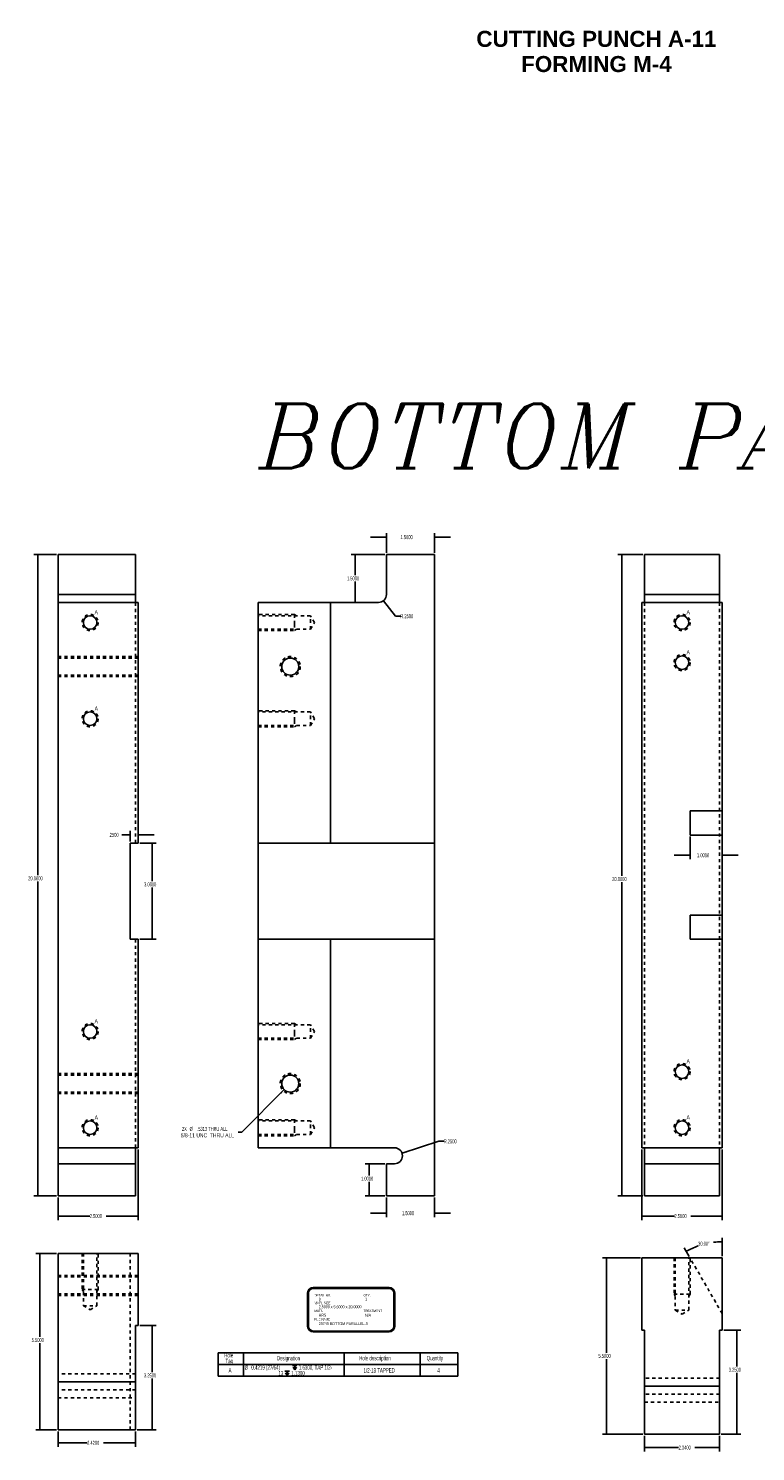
# Model space of a CAD drawing. Header units: inches. Extents: x 1802 to 2468, y -253 to -72.
# Tile 159 of 256: x 1975 to 1998, y -162 to -118. Entities that reach past the tile are written whole.
import ezdxf
from ezdxf.enums import TextEntityAlignment as Align

# ---------------------------------------------------------------- set-up
doc = ezdxf.new("R2010")
doc.units = ezdxf.units.IN
doc.header["$LTSCALE"] = 0.5
doc.header["$MEASUREMENT"] = 0
doc.linetypes.add('HIDDEN', pattern=[0.225, 0.15, -0.075])
for name, color, linetype in [('SID-M-D', 42, 'Continuous'), ('SID-M-H', 4, 'HIDDEN'), ('SID-M-M', 233, 'Continuous'), ('SID-M-S', 105, 'Continuous')]:
    doc.layers.add(name, color=color, linetype=linetype)
doc.styles.add('I', font='ITALIC.SHX')
doc.styles.add('SANSSERIFBOLD', font='sasb____.pfb', dxfattribs={"height": 0.5})
doc.styles.add('SLDTEXTSTYLE0', font='TXT', dxfattribs={"width": 0.595745})
doc.styles.add('SLDTEXTSTYLE1', font='TXT', dxfattribs={"width": 0.744681})

# ---------------------------------------------------------------- blocks, each defined once
blk = doc.blocks.new('SW_SYMBOL_HOLE_DEPTH')
at = {"layer": 'SID-M-D', "color": 0}
for p, q in [((0, 34.4), (31.5, 34.4)), ((3.9, 21.9), (15.7, 3)), ((15.7, 34.4), (15.7, 3)), ((27.6, 21.9), (15.7, 3))]:
    blk.add_line(p, q, dxfattribs=at)

msp = doc.modelspace()

# ---------------------------------------------------------------- linework, layer by layer
at = {"layer": 'SID-M-D'}
for p, q in [((1986.60147, -133.69265), (1986.10147, -133.69265)), ((1986.60147, -134.17955), (1986.60147, -133.56765)), ((1988.10147, -134.17955), (1988.10147, -133.56765)), ((1988.10147, -133.69265), (1988.60147, -133.69265)), ((1976.30707, -134.22955), (1975.60215, -134.22955)), ((1975.72715, -134.22955), (1975.72715, -144.22814)), ((1986.55147, -134.22955), (1985.49716, -134.22955)), ((1985.62216, -134.22955), (1985.62216, -134.87923)), ((1994.60135, -134.22955), (1993.81643, -134.22955)), ((1993.94143, -134.22955), (1993.94143, -144.25267)), ((1985.62216, -135.72955), (1985.62216, -135.07767)), ((1986.50618, -135.67592), (1986.88528, -136.1571)), ((1986.88528, -136.1571), (1987.03528, -136.1571)), ((1978.60707, -143.17955), (1978.60707, -142.84826)), ((1978.60707, -142.97326), (1978.35021, -142.97326)), ((1978.85707, -142.97326), (1979.35707, -142.97326)), ((1978.90707, -143.22955), (1979.42116, -143.22955)), ((1979.29616, -143.22955), (1979.29616, -144.41859)), ((1996.07135, -143.02955), (1996.07135, -143.73393)), ((1996.07135, -143.60893), (1995.57135, -143.60893)), ((1997.07135, -143.60893), (1997.57135, -143.60893)), ((1975.72715, -154.22955), (1975.72715, -144.42658)), ((1979.29616, -146.22955), (1979.29616, -144.61703)), ((1993.94143, -154.22955), (1993.94143, -144.45111)), ((1978.90707, -146.22955), (1979.42116, -146.22955)), ((1983.41363, -150.91739), (1982.09046, -152.24055)), ((1982.09046, -152.24055), (1981.97171, -152.24055)), ((1987.08924, -152.90231), (1988.23884, -152.52886)), ((1988.23884, -152.52886), (1988.38884, -152.52886)), ((1978.85707, -152.77955), (1978.85707, -154.98447)), ((1994.57135, -152.77955), (1994.57135, -154.98447)), ((1997.07135, -152.77955), (1997.07135, -154.98447)), ((1986.55147, -153.22955), (1985.93616, -153.22955)), ((1986.06116, -153.22955), (1986.06116, -153.59263)), ((1986.06116, -154.22955), (1986.06116, -153.79107)), ((1976.30707, -154.22955), (1975.60215, -154.22955)), ((1976.35707, -154.27955), (1976.35707, -154.98447)), ((1986.55147, -154.22955), (1985.93616, -154.22955)), ((1986.60147, -154.27955), (1986.60147, -154.89283)), ((1988.10147, -154.27955), (1988.10147, -154.89283)), ((1994.60135, -154.22955), (1993.81643, -154.22955)), ((1986.60147, -154.76783), (1986.10147, -154.76783)), ((1988.10147, -154.76783), (1988.60147, -154.76783)), ((1976.35707, -154.85947), (1977.34585, -154.85947)), ((1978.85707, -154.85947), (1977.85383, -154.85947)), ((1994.57135, -154.85947), (1995.58279, -154.85947)), ((1997.07135, -154.85947), (1996.09078, -154.85947)), ((1997.07135, -156.11278), (1997.07135, -155.53615)), ((1976.30707, -156.02238), (1975.66303, -156.02238)), ((1975.78803, -156.02238), (1975.78803, -158.62467)), ((1994.52135, -156.16278), (1993.34399, -156.16278)), ((1993.46899, -156.16278), (1993.46899, -159.11786)), ((1996.04635, -156.11947), (1995.89201, -155.85215)), ((1978.90707, -158.27238), (1979.41662, -158.27238)), ((1979.29162, -158.27238), (1979.29162, -159.72781)), ((1975.78803, -161.52238), (1975.78803, -158.8231)), ((1997.12135, -158.41278), (1997.65851, -158.41278)), ((1997.53351, -158.41278), (1997.53351, -159.5488)), ((1993.46899, -161.66278), (1993.46899, -159.31629)), ((1979.29162, -161.52238), (1979.29162, -159.92625)), ((1997.53351, -161.66278), (1997.53351, -159.74724)), ((1976.30707, -161.52238), (1975.66303, -161.52238)), ((1976.35707, -161.57238), (1976.35707, -162.05242)), ((1976.35707, -161.92742), (1977.26377, -161.92742)), ((1978.77707, -161.92742), (1977.77175, -161.92742)), ((1978.77707, -161.57238), (1978.77707, -162.05242)), ((1978.82707, -161.52238), (1979.41662, -161.52238)), ((1994.60135, -161.66278), (1993.34399, -161.66278)), ((1994.65135, -161.71278), (1994.65135, -162.19993)), ((1996.99135, -161.71278), (1996.99135, -162.19993)), ((1997.04135, -161.66278), (1997.65851, -161.66278)), ((1994.65135, -162.07493), (1995.7145, -162.07493)), ((1996.99135, -162.07493), (1996.22249, -162.07493))]:
    msp.add_line(p, q, dxfattribs=at)
at = {"layer": 'SID-M-D', "color": 0}
for p, q in [((1981.34997, -159.12707), (1981.34997, -159.48579)), ((1981.34997, -159.12707), (1982.13737, -159.12707)), ((1982.13737, -159.12707), (1982.13737, -159.48579)), ((1982.13737, -159.12707), (1985.28698, -159.12707)), ((1985.28698, -159.12707), (1985.28698, -159.48579)), ((1985.28698, -159.12707), (1987.64918, -159.12707)), ((1987.64918, -159.12707), (1987.64918, -159.48579)), ((1987.64918, -159.12707), (1988.83028, -159.12707)), ((1988.83028, -159.12707), (1988.83028, -159.48579)), ((1981.34997, -159.48579), (1982.13737, -159.48579)), ((1981.34997, -159.48579), (1981.34997, -159.85004)), ((1982.13737, -159.48579), (1985.28698, -159.48579)), ((1982.13737, -159.48579), (1982.13737, -159.85004)), ((1985.28698, -159.48579), (1987.64918, -159.48579)), ((1985.28698, -159.48579), (1985.28698, -159.85004)), ((1987.64918, -159.48579), (1988.83028, -159.48579)), ((1987.64918, -159.48579), (1987.64918, -159.85004)), ((1988.83028, -159.48579), (1988.83028, -159.85004)), ((1981.34997, -159.85004), (1982.13737, -159.85004)), ((1982.13737, -159.85004), (1985.28698, -159.85004)), ((1985.28698, -159.85004), (1987.64918, -159.85004)), ((1987.64918, -159.85004), (1988.83028, -159.85004))]:
    msp.add_line(p, q, dxfattribs=at)
at = {"layer": 'SID-M-D'}
for start, end in [(90, 96.849883), (109.583898, 120)]:
    msp.add_arc((1997.07135, -157.89483), 2.23368, start, end, dxfattribs=at)
for points in [[(1986.60147, -133.69265), (1986.44547, -133.66665), (1986.44547, -133.71865)], [(1988.10147, -133.69265), (1988.25747, -133.71865), (1988.25747, -133.66665)], [(1975.72715, -134.22955), (1975.70115, -134.38555), (1975.75315, -134.38555)], [(1985.62216, -134.22955), (1985.59616, -134.38555), (1985.64816, -134.38555)], [(1993.94143, -134.22955), (1993.91543, -134.38555), (1993.96743, -134.38555)], [(1985.62216, -135.72955), (1985.64816, -135.57355), (1985.59616, -135.57355)], [(1986.50618, -135.67592), (1986.5823, -135.81455), (1986.62315, -135.78237)], [(1978.60707, -142.97326), (1978.45107, -142.94726), (1978.45107, -142.99926)], [(1978.85707, -142.97326), (1979.01307, -142.99926), (1979.01307, -142.94726)], [(1979.29616, -143.22955), (1979.27016, -143.38555), (1979.32216, -143.38555)], [(1996.07135, -143.60893), (1995.91535, -143.58293), (1995.91535, -143.63493)], [(1997.07135, -143.60893), (1997.22735, -143.63493), (1997.22735, -143.58293)], [(1979.29616, -146.22955), (1979.32216, -146.07355), (1979.27016, -146.07355)], [(1983.41363, -150.91739), (1983.28493, -151.00931), (1983.3217, -151.04608)], [(1987.08924, -152.90231), (1987.24564, -152.87884), (1987.22957, -152.82938)], [(1986.06116, -153.22955), (1986.03516, -153.38555), (1986.08716, -153.38555)], [(1975.72715, -154.22955), (1975.75315, -154.07355), (1975.70115, -154.07355)], [(1986.06116, -154.22955), (1986.08716, -154.07355), (1986.03516, -154.07355)], [(1993.94143, -154.22955), (1993.96743, -154.07355), (1993.91543, -154.07355)], [(1976.35707, -154.85947), (1976.51307, -154.88547), (1976.51307, -154.83347)], [(1978.85707, -154.85947), (1978.70107, -154.83347), (1978.70107, -154.88547)], [(1986.60147, -154.76783), (1986.44547, -154.74183), (1986.44547, -154.79383)], [(1988.10147, -154.76783), (1988.25747, -154.79383), (1988.25747, -154.74183)], [(1994.57135, -154.85947), (1994.72735, -154.88547), (1994.72735, -154.83347)], [(1997.07135, -154.85947), (1996.91535, -154.83347), (1996.91535, -154.88547)], [(1997.07135, -155.66115), (1996.91454, -155.6406), (1996.91635, -155.69257)], [(1975.78803, -156.02238), (1975.76203, -156.17838), (1975.81403, -156.17838)], [(1993.46899, -156.16278), (1993.44299, -156.31878), (1993.49499, -156.31878)], [(1995.95451, -155.96041), (1996.10445, -155.91012), (1996.08004, -155.86421)], [(1979.29162, -158.27238), (1979.26562, -158.42838), (1979.31762, -158.42838)], [(1997.53351, -158.41278), (1997.50751, -158.56878), (1997.55951, -158.56878)], [(1975.78803, -161.52238), (1975.81403, -161.36638), (1975.76203, -161.36638)], [(1979.29162, -161.52238), (1979.31762, -161.36638), (1979.26562, -161.36638)], [(1976.35707, -161.92742), (1976.51307, -161.95342), (1976.51307, -161.90142)], [(1978.77707, -161.92742), (1978.62107, -161.90142), (1978.62107, -161.95342)], [(1993.46899, -161.66278), (1993.49499, -161.50678), (1993.44299, -161.50678)], [(1997.53351, -161.66278), (1997.55951, -161.50678), (1997.50751, -161.50678)], [(1994.65135, -162.07493), (1994.80735, -162.10093), (1994.80735, -162.04893)], [(1996.99135, -162.07493), (1996.83535, -162.04893), (1996.83535, -162.10093)]]:
    msp.add_solid(points, dxfattribs=at)
at = {"layer": 'SID-M-H'}
for p, q in [((1978.77707, -135.72955), (1978.77707, -143.22955)), ((1994.65135, -135.72955), (1994.65135, -152.72955)), ((1996.99135, -135.72955), (1996.99135, -152.72955)), ((1983.73147, -136.10455), (1982.60147, -136.10455)), ((1984.23147, -136.1436), (1982.60147, -136.1436)), ((1983.79004, -136.1436), (1983.73147, -136.10455)), ((1984.23147, -136.35455), (1984.23147, -136.1436)), ((1984.35822, -136.35455), (1984.23147, -136.1436)), ((1982.60147, -136.5655), (1984.23147, -136.5655)), ((1982.60147, -136.60455), (1983.73147, -136.60455)), ((1983.73147, -136.35455), (1983.73147, -136.41437)), ((1983.73147, -136.60455), (1983.79004, -136.5655)), ((1984.23147, -136.5655), (1984.23147, -136.35455)), ((1984.23147, -136.5655), (1984.35822, -136.35455)), ((1978.85707, -137.41705), (1976.35707, -137.41705)), ((1978.85707, -137.4639), (1976.35707, -137.4639)), ((1976.35707, -137.9952), (1978.85707, -137.9952)), ((1976.35707, -138.04205), (1978.85707, -138.04205)), ((1983.73147, -139.10455), (1982.60147, -139.10455)), ((1984.23147, -139.1436), (1982.60147, -139.1436)), ((1983.79004, -139.1436), (1983.73147, -139.10455)), ((1984.23147, -139.35455), (1984.23147, -139.1436)), ((1984.35822, -139.35455), (1984.23147, -139.1436)), ((1982.60147, -139.5655), (1984.23147, -139.5655)), ((1982.60147, -139.60455), (1983.73147, -139.60455)), ((1983.73147, -139.35455), (1983.73147, -139.41437)), ((1983.73147, -139.60455), (1983.79004, -139.5655)), ((1984.23147, -139.5655), (1984.23147, -139.35455)), ((1984.23147, -139.5655), (1984.35822, -139.35455)), ((1978.77707, -146.22955), (1978.77707, -152.72955)), ((1983.73147, -148.85455), (1982.60147, -148.85455)), ((1984.23147, -148.8936), (1982.60147, -148.8936)), ((1983.79004, -148.8936), (1983.73147, -148.85455)), ((1984.23147, -149.10455), (1984.23147, -148.8936)), ((1984.35822, -149.10455), (1984.23147, -148.8936)), ((1982.60147, -149.3155), (1984.23147, -149.3155)), ((1982.60147, -149.35455), (1983.73147, -149.35455)), ((1983.73147, -149.10455), (1983.73147, -149.16437)), ((1983.73147, -149.35455), (1983.79004, -149.3155)), ((1984.23147, -149.3155), (1984.23147, -149.10455)), ((1984.23147, -149.3155), (1984.35822, -149.10455)), ((1978.85707, -150.41705), (1976.35707, -150.41705)), ((1978.85707, -150.4639), (1976.35707, -150.4639)), ((1976.35707, -150.9952), (1978.85707, -150.9952)), ((1976.35707, -151.04205), (1978.85707, -151.04205)), ((1983.73147, -151.85455), (1982.60147, -151.85455)), ((1984.23147, -151.8936), (1982.60147, -151.8936)), ((1983.79004, -151.8936), (1983.73147, -151.85455)), ((1983.73147, -152.10455), (1983.73147, -152.16437)), ((1984.23147, -152.10455), (1984.23147, -151.8936)), ((1984.35822, -152.10455), (1984.23147, -151.8936)), ((1984.23147, -152.3155), (1984.23147, -152.10455)), ((1984.23147, -152.3155), (1984.35822, -152.10455)), ((1982.60147, -152.3155), (1984.23147, -152.3155)), ((1982.60147, -152.35455), (1983.73147, -152.35455)), ((1983.73147, -152.35455), (1983.79004, -152.3155)), ((1977.10707, -156.02238), (1977.10707, -157.15238)), ((1977.14612, -156.02238), (1977.14612, -157.65238)), ((1977.56802, -157.65238), (1977.56802, -156.02238)), ((1977.60707, -157.15238), (1977.60707, -156.02238)), ((1978.60707, -156.02238), (1978.60707, -161.52238)), ((1995.57135, -156.16278), (1995.57135, -157.29278)), ((1995.6104, -156.16278), (1995.6104, -157.79278)), ((1996.0323, -157.79278), (1996.0323, -156.16278)), ((1997.07135, -157.89483), (1996.07135, -156.16278)), ((1996.07135, -157.29278), (1996.07135, -156.16278)), ((1978.85707, -156.70988), (1976.35707, -156.70988)), ((1978.85707, -156.75673), (1976.35707, -156.75673)), ((1976.35707, -157.28803), (1978.85707, -157.28803)), ((1976.35707, -157.33488), (1978.85707, -157.33488)), ((1977.10707, -157.15238), (1977.14612, -157.21096)), ((1977.56802, -157.21096), (1977.60707, -157.15238)), ((1977.60707, -157.15238), (1977.59981, -157.15238)), ((1995.57135, -157.29278), (1995.6104, -157.35135)), ((1996.0323, -157.35135), (1996.07135, -157.29278)), ((1996.07135, -157.29278), (1996.06408, -157.29278)), ((1977.14612, -157.65238), (1977.56802, -157.65238)), ((1977.14612, -157.65238), (1977.35707, -157.77913)), ((1977.35707, -157.77913), (1977.56802, -157.65238)), ((1995.6104, -157.79278), (1996.0323, -157.79278)), ((1995.6104, -157.79278), (1995.82135, -157.91953)), ((1995.82135, -157.91953), (1996.0323, -157.79278)), ((1978.77707, -159.77238), (1976.35707, -159.77238)), ((1996.99135, -159.91278), (1994.65135, -159.91278)), ((1978.77707, -160.27238), (1976.35707, -160.27238)), ((1978.77707, -160.27238), (1976.35707, -160.27238)), ((1976.35707, -160.52238), (1978.77707, -160.52238)), ((1996.99135, -160.41278), (1994.65135, -160.41278)), ((1996.99135, -160.41278), (1994.65135, -160.41278)), ((1994.65135, -160.66278), (1996.99135, -160.66278))]:
    msp.add_line(p, q, dxfattribs=at)
for centre, radius in [((1977.35707, -136.35455), 0.25), ((1995.82135, -136.35455), 0.25), ((1983.60147, -137.72955), 0.3125), ((1995.82135, -137.60455), 0.25), ((1977.35707, -139.35455), 0.25), ((1977.35707, -149.10455), 0.25), ((1995.82135, -150.35455), 0.25), ((1983.60147, -150.72955), 0.3125), ((1977.35707, -152.10455), 0.25), ((1995.82135, -152.10455), 0.25)]:
    msp.add_circle(centre, radius, dxfattribs=at)
for points, knots in [([(1983.73146, -136.10455), (1983.73147, -136.10637), (1983.73147, -136.12079), (1983.73147, -136.1488), (1983.73147, -136.18876), (1983.73147, -136.23836), (1983.73147, -136.29472), (1983.73147, -136.35455), (1983.73147, -136.33441), (1983.73147, -136.35455)], [0, 0, 0, 0, 0.07705284, 0.23087737, 0.3847019, 0.53852642, 0.69235095, 0.84617547, 1, 1, 1, 1]), ([(1983.73146, -136.41437), (1983.73147, -136.47073), (1983.73147, -136.52033), (1983.73147, -136.56029), (1983.73147, -136.5883), (1983.73147, -136.60272), (1983.73147, -136.60455), (1983.73147, -136.60418), (1983.73147, -136.60455)], [0, 0, 0, 0, 0.18178798, 0.36357595, 0.54536393, 0.7271519, 0.90893988, 1, 1, 1, 1]), ([(1983.73146, -139.10455), (1983.73147, -139.10637), (1983.73147, -139.12079), (1983.73147, -139.1488), (1983.73147, -139.18876), (1983.73147, -139.23836), (1983.73147, -139.29472), (1983.73147, -139.35455), (1983.73147, -139.33441), (1983.73147, -139.35455)], [0, 0, 0, 0, 0.07705284, 0.23087737, 0.3847019, 0.53852642, 0.69235095, 0.84617547, 1, 1, 1, 1]), ([(1983.73146, -139.41437), (1983.73147, -139.47073), (1983.73147, -139.52033), (1983.73147, -139.56029), (1983.73147, -139.5883), (1983.73147, -139.60272), (1983.73147, -139.60455), (1983.73147, -139.60418), (1983.73147, -139.60455)], [0, 0, 0, 0, 0.18178798, 0.36357595, 0.54536393, 0.7271519, 0.90893988, 1, 1, 1, 1]), ([(1983.73146, -148.85455), (1983.73147, -148.85637), (1983.73147, -148.87079), (1983.73147, -148.8988), (1983.73147, -148.93876), (1983.73147, -148.98836), (1983.73147, -149.04472), (1983.73147, -149.10455), (1983.73147, -149.08441), (1983.73147, -149.10455)], [0, 0, 0, 0, 0.07705284, 0.23087737, 0.3847019, 0.53852642, 0.69235095, 0.84617547, 1, 1, 1, 1]), ([(1983.73146, -149.16437), (1983.73147, -149.22073), (1983.73147, -149.27033), (1983.73147, -149.31029), (1983.73147, -149.3383), (1983.73147, -149.35272), (1983.73147, -149.35455), (1983.73147, -149.35418), (1983.73147, -149.35455)], [0, 0, 0, 0, 0.18178798, 0.36357595, 0.54536393, 0.7271519, 0.90893988, 1, 1, 1, 1]), ([(1983.73146, -151.85455), (1983.73147, -151.85637), (1983.73147, -151.87079), (1983.73147, -151.8988), (1983.73147, -151.93876), (1983.73147, -151.98836), (1983.73147, -152.04472), (1983.73147, -152.10455), (1983.73147, -152.08441), (1983.73147, -152.10455)], [0, 0, 0, 0, 0.077052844, 0.23087737, 0.384701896, 0.538526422, 0.692350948, 0.846175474, 1, 1, 1, 1]), ([(1983.73146, -152.16437), (1983.73147, -152.22073), (1983.73147, -152.27033), (1983.73147, -152.31029), (1983.73147, -152.3383), (1983.73147, -152.35272), (1983.73147, -152.35455), (1983.73147, -152.35418), (1983.73147, -152.35455)], [0, 0, 0, 0, 0.18178798, 0.36357595, 0.54536393, 0.7271519, 0.90893988, 1, 1, 1, 1]), ([(1977.59981, -157.15238), (1977.57844, -157.15238), (1977.5442, -157.15238), (1977.49909, -157.15238), (1977.44573, -157.15238), (1977.38721, -157.15238), (1977.32694, -157.15238), (1977.26842, -157.15238), (1977.21506, -157.15238), (1977.16995, -157.15238), (1977.13571, -157.15238), (1977.11434, -157.15238), (1977.10707, -157.15238), (1977.10849, -157.15238), (1977.10707, -157.15238)], [0, 0, 0, 0, 0.08333159, 0.16666508, 0.24999857, 0.33333207, 0.41666556, 0.49999905, 0.58333254, 0.66666603, 0.74999952, 0.83333302, 0.91666651, 1, 1, 1, 1]), ([(1996.06408, -157.29278), (1996.04271, -157.29278), (1996.00848, -157.29278), (1995.96337, -157.29278), (1995.91, -157.29278), (1995.85148, -157.29278), (1995.79121, -157.29278), (1995.7327, -157.29278), (1995.67933, -157.29278), (1995.63422, -157.29278), (1995.59998, -157.29278), (1995.57861, -157.29278), (1995.57135, -157.29278), (1995.57276, -157.29278), (1995.57135, -157.29278)], [0, 0, 0, 0, 0.08333075, 0.16666432, 0.24999789, 0.33333146, 0.41666503, 0.49999859, 0.58333216, 0.66666573, 0.7499993, 0.83333286, 0.91666643, 1, 1, 1, 1])]:
    msp.add_open_spline(points, degree=3, knots=knots, dxfattribs=at)
at = {"layer": 'SID-M-M'}
for p, q in [((1984.14201, -157.26263), (1984.14201, -158.29315)), ((1984.16701, -157.26263), (1984.16701, -158.29315)), ((1984.31701, -157.08763), (1986.68299, -157.08763)), ((1984.31701, -157.11263), (1986.68299, -157.11263)), ((1986.83299, -157.26263), (1986.83299, -158.29315)), ((1986.85799, -157.26263), (1986.85799, -158.29315)), ((1984.31701, -158.44315), (1986.68299, -158.44315)), ((1984.31701, -158.46815), (1986.68299, -158.46815))]:
    msp.add_line(p, q, dxfattribs=at)
for centre, radius, start, end in [((1984.31701, -157.26263), 0.175, 90, 180), ((1984.31701, -157.26263), 0.15, 90, 180), ((1986.68299, -157.26263), 0.175, 0, 90), ((1986.68299, -157.26263), 0.15, 0, 90), ((1984.31701, -158.29315), 0.175, 180, 270), ((1984.31701, -158.29315), 0.15, 180, 270), ((1986.68299, -158.29315), 0.15, 270, 0), ((1986.68299, -158.29315), 0.175, 270, 0)]:
    msp.add_arc(centre, radius, start, end, dxfattribs=at)
at = {"layer": 'SID-M-S'}
for p, q in [((1978.77707, -134.22955), (1976.35707, -134.22955)), ((1976.35707, -134.22955), (1976.35707, -135.47955)), ((1978.77707, -134.22955), (1978.77707, -135.47955)), ((1986.60147, -134.22955), (1986.60147, -135.47955)), ((1986.60147, -134.22955), (1988.10147, -134.22955)), ((1988.10147, -134.22955), (1988.10147, -143.22955)), ((1996.99135, -134.22955), (1994.65135, -134.22955)), ((1994.65135, -135.47955), (1994.65135, -134.22955)), ((1996.99135, -134.22955), (1996.99135, -135.47955)), ((1978.77707, -135.47955), (1976.35707, -135.47955)), ((1976.35707, -135.47955), (1976.35707, -135.72955)), ((1976.35707, -135.72955), (1976.35707, -152.72955)), ((1978.85707, -135.72955), (1976.35707, -135.72955)), ((1978.77707, -135.47955), (1978.77707, -135.72955)), ((1978.85707, -143.22955), (1978.85707, -135.72955)), ((1982.60147, -143.22955), (1982.60147, -135.72955)), ((1984.85147, -135.72955), (1982.60147, -135.72955)), ((1984.85147, -135.72955), (1984.85147, -143.22955)), ((1986.35147, -135.72955), (1984.85147, -135.72955)), ((1994.57135, -135.72955), (1994.57135, -152.72955)), ((1997.07135, -135.72955), (1994.57135, -135.72955)), ((1996.99135, -135.47955), (1994.65135, -135.47955)), ((1994.65135, -135.72955), (1994.65135, -135.47955)), ((1996.99135, -135.47955), (1996.99135, -135.72955)), ((1997.07135, -142.22955), (1997.07135, -135.72955)), ((1996.07135, -142.22955), (1997.07135, -142.22955)), ((1996.07135, -142.97955), (1996.07135, -142.22955)), ((1997.07135, -142.97955), (1997.07135, -142.22955)), ((1978.60707, -143.22955), (1978.85707, -143.22955)), ((1978.60707, -146.22955), (1978.60707, -143.22955)), ((1982.60147, -143.22955), (1984.85147, -143.22955)), ((1982.60147, -146.22955), (1982.60147, -143.22955)), ((1984.85147, -143.22955), (1988.10147, -143.22955)), ((1988.10147, -146.22955), (1988.10147, -143.22955)), ((1996.07135, -142.97955), (1997.07135, -142.97955)), ((1997.07135, -145.47955), (1997.07135, -142.97955)), ((1996.07135, -146.22955), (1996.07135, -145.47955)), ((1996.07135, -145.47955), (1997.07135, -145.47955)), ((1997.07135, -146.22955), (1997.07135, -145.47955)), ((1978.85707, -146.22955), (1978.60707, -146.22955)), ((1978.85707, -152.72955), (1978.85707, -146.22955)), ((1982.60147, -152.72955), (1982.60147, -146.22955)), ((1982.60147, -146.22955), (1984.85147, -146.22955)), ((1984.85147, -146.22955), (1984.85147, -152.72955)), ((1988.10147, -146.22955), (1984.85147, -146.22955)), ((1988.10147, -146.22955), (1988.10147, -154.22955)), ((1996.07135, -146.22955), (1997.07135, -146.22955)), ((1997.07135, -152.72955), (1997.07135, -146.22955)), ((1978.85707, -152.72955), (1976.35707, -152.72955)), ((1976.35707, -152.72955), (1976.35707, -153.22955)), ((1978.77707, -152.72955), (1978.77707, -153.22955)), ((1982.60147, -152.72955), (1984.85147, -152.72955)), ((1984.85147, -152.72955), (1986.85147, -152.72955)), ((1997.07135, -152.72955), (1994.57135, -152.72955)), ((1994.65135, -153.22955), (1994.65135, -152.72955)), ((1996.99135, -152.72955), (1996.99135, -153.22955)), ((1978.77707, -153.22955), (1976.35707, -153.22955)), ((1976.35707, -153.22955), (1976.35707, -154.22955)), ((1978.77707, -153.22955), (1978.77707, -154.22955)), ((1986.60147, -153.22955), (1986.60147, -154.22955)), ((1986.85147, -153.22955), (1986.60147, -153.22955)), ((1996.99135, -153.22955), (1994.65135, -153.22955)), ((1994.65135, -154.22955), (1994.65135, -153.22955)), ((1996.99135, -153.22955), (1996.99135, -154.22955)), ((1978.77707, -154.22955), (1976.35707, -154.22955)), ((1986.60147, -154.22955), (1988.10147, -154.22955)), ((1996.99135, -154.22955), (1994.65135, -154.22955)), ((1978.85707, -156.02238), (1976.35707, -156.02238)), ((1976.35707, -156.02238), (1976.35707, -160.02238)), ((1978.85707, -156.02238), (1978.85707, -158.27238)), ((1994.57135, -156.16278), (1994.57135, -158.41278)), ((1997.07135, -156.16278), (1994.57135, -156.16278)), ((1997.07135, -156.16278), (1997.07135, -158.41278)), ((1978.85707, -158.27238), (1978.77707, -158.27238)), ((1978.77707, -158.27238), (1978.77707, -160.02238)), ((1994.65135, -158.41278), (1994.57135, -158.41278)), ((1994.65135, -160.16278), (1994.65135, -158.41278)), ((1997.07135, -158.41278), (1996.99135, -158.41278)), ((1996.99135, -158.41278), (1996.99135, -160.16278)), ((1978.77707, -160.02238), (1976.35707, -160.02238)), ((1976.35707, -160.02238), (1976.35707, -161.52238)), ((1978.77707, -160.02238), (1978.77707, -161.52238)), ((1994.65135, -161.66278), (1994.65135, -160.16278)), ((1996.99135, -160.16278), (1994.65135, -160.16278)), ((1996.99135, -160.16278), (1996.99135, -161.66278)), ((1976.35707, -161.52238), (1978.77707, -161.52238)), ((1994.65135, -161.66278), (1996.99135, -161.66278))]:
    msp.add_line(p, q, dxfattribs=at)
for centre, radius in [((1977.35707, -136.35455), 0.21095), ((1995.82135, -136.35455), 0.21095), ((1983.60147, -137.72955), 0.26565), ((1995.82135, -137.60455), 0.21095), ((1977.35707, -139.35455), 0.21095), ((1977.35707, -149.10455), 0.21095), ((1995.82135, -150.35455), 0.21095), ((1983.60147, -150.72955), 0.26565), ((1977.35707, -152.10455), 0.21095), ((1995.82135, -152.10455), 0.21095)]:
    msp.add_circle(centre, radius, dxfattribs=at)
for centre, end in [((1986.35147, -135.47955), 0), ((1986.85147, -152.97955), 90)]:
    msp.add_arc(centre, 0.25, 270, end, dxfattribs=at)

# ---------------------------------------------------------------- block references
at = {"layer": 'SID-M-D', "color": 0, "xscale": 0.004470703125, "yscale": 0.004470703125, "zscale": 0.004470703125}
for p in [(1983.43556, -159.84637), (1983.6698, -159.66819)]:
    msp.add_blockref('SW_SYMBOL_HOLE_DEPTH', p, dxfattribs=at)

# ---------------------------------------------------------------- texts
at = {"color": 6, "style": 'I'}
msp.add_text('BOTTOM PARALLELS', height=2, dxfattribs=at).set_placement((1982.61462, -131.54108))
at = {"layer": 'SID-M-D', "style": 'SANSSERIFBOLD'}
for s, p in [('CUTTING PUNCH A-11', (1993.14992, -118.15808)), ('FORMING M-4', (1993.14992, -118.943))]:
    msp.add_text(s, height=0.499999, dxfattribs=at).set_placement(p, align=Align.MIDDLE)
at = {"layer": 'SID-M-D', "style": 'SLDTEXTSTYLE0', "width": 0.75}
for s, height, p in [('A', 0.125, (1977.49763, -136.09662)), ('A', 0.125, (1995.9619, -136.09662)), ('A', 0.125, (1995.9619, -137.34662)), ('A', 0.125, (1977.49763, -139.09662)), ('A', 0.125, (1977.49763, -148.84662)), ('A', 0.125, (1995.9619, -150.09662)), ('A', 0.125, (1977.49763, -151.84662)), ('A', 0.125, (1995.9619, -151.84662)), ('DETAIL NO.', 0.075, (1984.34989, -157.36542)), ('9', 0.09, (1984.48683, -157.4947)), ('QTY.', 0.075, (1985.88613, -157.36542)), ('1', 0.09, (1985.93186, -157.4947)), ("MAT'L SIZE", 0.075, (1984.34989, -157.60553)), ("MAT'L", 0.075, (1984.35452, -157.8517)), ('2.5000 x 5.5000 x 20.0000', 0.09, (1984.48683, -157.7315)), ('HRS', 0.09, (1984.48683, -157.99274)), ('TREATMENT', 0.075, (1985.88613, -157.8517)), ('N/A', 0.09, (1985.93186, -157.99381)), ('FILE NAME', 0.075, (1984.34859, -158.11582)), ('23743 BOTTOM PARALLEL-3', 0.09, (1984.48683, -158.25884))]:
    msp.add_text(s, height=height, dxfattribs=at).set_placement(p)
at = {"layer": 'SID-M-D', "char_height": 0.125, "attachment_point": 1}
for s, insert, style in [('1.5000', (1987.03971, -133.63074), 'SLDTEXTSTYLE0'), ('1.5000', (1985.36817, -134.91654), 'SLDTEXTSTYLE0'), ('R.2500', (1987.03528, -136.09518), 'SLDTEXTSTYLE0'), ('.2500', (1977.93458, -142.91134), 'SLDTEXTSTYLE0'), ('1.0000', (1996.28811, -143.54702), 'SLDTEXTSTYLE0'), ('20.0000', (1975.42698, -144.26544), 'SLDTEXTSTYLE0'), ('3.0000', (1979.04217, -144.4559), 'SLDTEXTSTYLE0'), ('20.0000', (1993.64125, -144.28998), 'SLDTEXTSTYLE0'), ('2X', (1980.22025, -152.07847), 'SLDTEXTSTYLE0'), ('%%c', (1980.46035, -152.08038), 'SLDTEXTSTYLE0'), ('.5313 THRU ALL', (1980.69574, -152.07847), 'SLDTEXTSTYLE0'), ('5/8-11 UNC  THRU ALL', (1980.18647, -152.27881), 'SLDTEXTSTYLE1'), ('R.2500', (1988.38884, -152.46694), 'SLDTEXTSTYLE0'), ('1.0000', (1985.80716, -153.62993), 'SLDTEXTSTYLE0'), ('2.5000', (1977.34585, -154.79755), 'SLDTEXTSTYLE0'), ('1.5000', (1987.08305, -154.70592), 'SLDTEXTSTYLE0'), ('2.5000', (1995.58279, -154.79755), 'SLDTEXTSTYLE0'), ('30.00°', (1996.32265, -155.65767), 'SLDTEXTSTYLE0'), ('5.5000', (1975.53404, -158.66197), 'SLDTEXTSTYLE0'), ('5.5000', (1993.21499, -159.15516), 'SLDTEXTSTYLE0'), ('3.2500', (1997.27952, -159.58611), 'SLDTEXTSTYLE0'), ('3.2500', (1979.03762, -159.76512), 'SLDTEXTSTYLE0'), ('2.4200', (1977.26377, -161.8655), 'SLDTEXTSTYLE0'), ('2.3400', (1995.7145, -162.01301), 'SLDTEXTSTYLE0')]:
    msp.add_mtext(s, dxfattribs=dict(at, insert=insert, style=style))
at = {"layer": 'SID-M-D', "color": 0, "attachment_point": 1, "style": 'SLDTEXTSTYLE0'}
for s, insert, char_height in [('Hole', (1981.54262, -159.1288), 0.137795), ('Designation', (1983.18386, -159.21789), 0.1377953), ('Hole description', (1985.74944, -159.21789), 0.1377953), ('Quantity', (1987.85524, -159.21789), 0.137795), ('Tag', (1981.57994, -159.30698), 0.137795), ('A', (1981.67573, -159.59876), 0.1378), ('%%c', (1982.17704, -159.50967), 0.137795), ('0.4219 (27/64)', (1982.38485, -159.50967), 0.1377953), ('13', (1983.23193, -159.68785), 0.137795), ('1.1300', (1983.63243, -159.68785), 0.137795), ('1.6300, TAP 1/2-', (1983.86667, -159.50967), 0.1377953), ('1/2-13 TAPPED', (1985.88733, -159.59876), 0.1377953), ('4', (1988.18882, -159.59876), 0.1378)]:
    msp.add_mtext(s, dxfattribs=dict(at, insert=insert, char_height=char_height))

doc.saveas('drawing.dxf')
